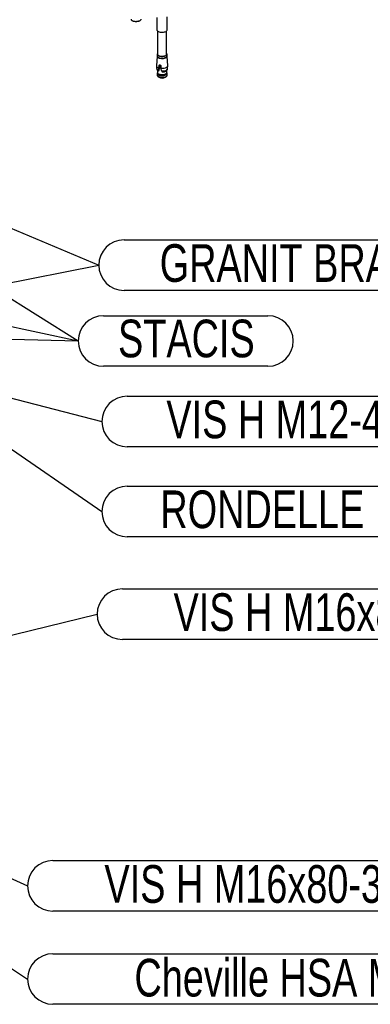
# Model space of a CAD drawing. Header units: millimetres. Extents: x 5 to 589, y 5 to 415.
# Tile 81 of 95: x 521 to 549, y 230 to 309. Entities that reach past the tile are written whole.
import ezdxf

# ---------------------------------------------------------------- set-up
doc = ezdxf.new("R2010")
doc.units = ezdxf.units.MM
doc.layers.add('NOTES', color=6, linetype='Continuous')
doc.layers.add('TRAIT-FORT', color=4, linetype='Continuous', lineweight=25)
doc.styles.add('SLDTEXTSTYLE0', font='TXT', dxfattribs={"width": 0.75})
doc.dimstyles.new('SLDDIMSTYLE3', dxfattribs={"dimtxt": 0.18, "dimasz": 2, "dimexe": 0, "dimexo": 0.0625, "dimgap": 0, "dimtad": 0, "dimtih": 1, "dimtoh": 1, "dimdec": 0, "dimrnd": 1e-09, "dimzin": 0, "dimdsep": 46, "dimtxsty": 'Standard', "dimsah": 1, "dimcen": 0.09, "dimadec": 0, "dimazin": 0, "dimtfac": 2, "dimtdec": 0, "dimtofl": 0, "dimtmove": 0, "dimatfit": 3, "dimfxl": 0, "dimfrac": 2, "dimtolj": 1, "dimtzin": 0, "dimarcsym": 0})
doc.dimstyles.new('SLDDIMSTYLE7', dxfattribs={"dimtxt": 0.18, "dimasz": 1, "dimexe": 0, "dimexo": 0.0625, "dimgap": 0, "dimtad": 0, "dimtih": 1, "dimtoh": 1, "dimdec": 0, "dimrnd": 1e-09, "dimzin": 0, "dimdsep": 46, "dimtxsty": 'Standard', "dimblk1": 'DOT', "dimblk2": 'DOT', "dimsah": 1, "dimcen": 0.09, "dimadec": 0, "dimazin": 0, "dimtfac": 1, "dimtdec": 0, "dimtofl": 0, "dimtmove": 0, "dimatfit": 3, "dimldrblk": 'DOT', "dimfxl": 0, "dimfrac": 2, "dimtolj": 1, "dimtzin": 0, "dimarcsym": 0})

# ---------------------------------------------------------------- blocks, each defined once
blk = doc.blocks.new('SW_NOTE_15')
at = {"layer": 'NOTES', "color": 0}
for p, q in [((2.013, 2.013), (15.094, 2.013)), ((15.094, -2.013), (2.013, -2.013))]:
    blk.add_line(p, q, dxfattribs=at)
for centre, start, end in [((2.013, 0), 90, 270), ((15.094, 0), 270, 90)]:
    blk.add_arc(centre, 2.013, start, end, dxfattribs=at)
at = {"layer": 'NOTES', "color": 0, "insert": (8.606, 1.698), "char_height": 3, "attachment_point": 2, "style": 'SLDTEXTSTYLE0'}
blk.add_mtext('STACIS', dxfattribs=at)
blk = doc.blocks.new('_Dot')
at = {"color": 0, "linetype": 'ByBlock', "lineweight": -2}
blk.add_line((-0.5, 0), (-1, 0), dxfattribs=at)
at = {"color": 0, "linetype": 'ByBlock', "const_width": 0.5}
blk.add_lwpolyline([(-0.25, 0, 1), (0.25, 0, 1)], format="xyb", close=True, dxfattribs=at)
blk = doc.blocks.new('SW_NOTE_16')
at = {"layer": 'NOTES', "color": 0}
for p, q in [((2.013, 2.013), (34.465, 2.013)), ((34.465, -2.013), (2.013, -2.013))]:
    blk.add_line(p, q, dxfattribs=at)
for centre, start, end in [((2.013, 0), 90, 270), ((34.465, 0), 270, 90)]:
    blk.add_arc(centre, 2.013, start, end, dxfattribs=at)
at = {"layer": 'NOTES', "color": 0, "insert": (18.059, 1.669), "char_height": 3, "attachment_point": 2, "style": 'SLDTEXTSTYLE0'}
blk.add_mtext('GRANIT BRACKET', dxfattribs=at)
blk = doc.blocks.new('SW_NOTE_18')
at = {"layer": 'NOTES', "color": 0}
for p, q in [((2.013, 2.013), (54.34, 2.013)), ((54.34, -2.013), (2.013, -2.013))]:
    blk.add_line(p, q, dxfattribs=at)
for centre, start, end in [((2.013, 0), 90, 270), ((54.34, 0), 270, 90)]:
    blk.add_arc(centre, 2.013, start, end, dxfattribs=at)
at = {"layer": 'NOTES', "color": 0, "insert": (28.066, 1.609), "char_height": 3, "attachment_point": 2, "style": 'SLDTEXTSTYLE0'}
blk.add_mtext('Cheville HSA M16x137 HILTI', dxfattribs=at)
blk = doc.blocks.new('SW_NOTE_19')
at = {"layer": 'NOTES', "color": 0}
for p, q in [((2.013, 2.013), (33.962, 2.013)), ((33.962, -2.013), (2.013, -2.013))]:
    blk.add_line(p, q, dxfattribs=at)
for centre, start, end in [((2.013, 0), 90, 270), ((33.962, 0), 270, 90)]:
    blk.add_arc(centre, 2.013, start, end, dxfattribs=at)
at = {"layer": 'NOTES', "color": 0, "insert": (17.988, 1.648), "char_height": 3, "attachment_point": 2, "style": 'SLDTEXTSTYLE0'}
blk.add_mtext('VIS H M16x80-38', dxfattribs=at)
blk = doc.blocks.new('SW_NOTE_20')
at = {"layer": 'NOTES', "color": 0}
for p, q in [((2.013, 2.013), (33.836, 2.013)), ((33.836, -2.013), (2.013, -2.013))]:
    blk.add_line(p, q, dxfattribs=at)
for centre, start, end in [((2.013, 0), 90, 270), ((33.836, 0), 270, 90)]:
    blk.add_arc(centre, 2.013, start, end, dxfattribs=at)
at = {"layer": 'NOTES', "color": 0, "insert": (17.95, 1.664), "char_height": 3, "attachment_point": 2, "style": 'SLDTEXTSTYLE0'}
blk.add_mtext('VIS H M16x80-38', dxfattribs=at)
blk = doc.blocks.new('SW_NOTE_21')
at = {"layer": 'NOTES', "color": 0}
for p, q in [((2.013, 2.013), (27.17, 2.013)), ((27.17, -2.013), (2.013, -2.013))]:
    blk.add_line(p, q, dxfattribs=at)
for centre, start, end in [((2.013, 0), 90, 270), ((27.17, 0), 270, 90)]:
    blk.add_arc(centre, 2.013, start, end, dxfattribs=at)
at = {"layer": 'NOTES', "color": 0, "insert": (14.577, 1.668), "char_height": 3, "attachment_point": 2, "style": 'SLDTEXTSTYLE0'}
blk.add_mtext('VIS H M12-40', dxfattribs=at)
blk = doc.blocks.new('SW_NOTE_22')
at = {"layer": 'NOTES', "color": 0}
for p, q in [((2.013, 2.013), (31.447, 2.013)), ((31.447, -2.013), (2.013, -2.013))]:
    blk.add_line(p, q, dxfattribs=at)
for centre, start, end in [((2.013, 0), 90, 270), ((31.447, 0), 270, 90)]:
    blk.add_arc(centre, 2.013, start, end, dxfattribs=at)
at = {"layer": 'NOTES', "color": 0, "insert": (16.522, 1.677), "char_height": 3, "attachment_point": 2, "style": 'SLDTEXTSTYLE0'}
blk.add_mtext('RONDELLE M 12', dxfattribs=at)

msp = doc.modelspace()

# ---------------------------------------------------------------- linework, layer by layer
at = {"layer": 'TRAIT-FORT', "color": 4, "linetype": 'Continuous', "lineweight": 25}
for p, q in [((531.6746, 309.0593), (531.6774, 308.0494)), ((532.4774, 308.0516), (532.4745, 309.101)), ((529.6593, 308.8377), (529.7082, 308.7985)), ((530.3207, 308.8002), (530.3694, 308.8397)), ((531.7176, 307.9766), (531.7228, 306.1239)), ((532.4428, 306.1259), (532.4376, 307.9786)), ((531.6853, 305.9643), (531.6432, 305.1966)), ((531.6903, 306.1238), (531.6907, 305.983)), ((532.4757, 305.9852), (532.4753, 306.126)), ((532.5275, 305.1991), (532.4811, 305.9665)), ((531.8286, 304.9647), (531.8305, 305.0416)), ((531.8305, 305.0416), (531.8438, 305.2344)), ((531.8896, 305.2771), (531.8438, 305.2344)), ((531.8896, 305.2771), (531.8685, 305.0019)), ((531.9772, 305.2097), (531.984, 305.0131)), ((531.6895, 304.5923), (531.6899, 304.4615)), ((531.7084, 304.6852), (531.6912, 304.6079)), ((531.7204, 304.8398), (531.708, 304.6804)), ((531.7347, 304.3851), (531.846, 304.2959)), ((531.7854, 304.7823), (531.7733, 304.7902)), ((531.7864, 304.7834), (531.788, 304.7853)), ((531.7866, 304.7831), (531.7899, 304.7861)), ((531.788, 304.7853), (531.7967, 304.7934)), ((531.7967, 304.7934), (531.7896, 304.7864)), ((531.8685, 305.0019), (531.8286, 304.9647)), ((531.984, 305.0131), (531.9904, 304.9346)), ((532.1068, 304.7261), (532.1333, 304.7177)), ((532.3297, 304.2973), (532.4404, 304.3871)), ((532.4656, 304.6825), (532.4522, 304.8423)), ((532.4827, 304.6101), (532.4652, 304.6873)), ((532.4849, 304.4637), (532.4845, 304.5945))]:
    msp.add_line(p, q, dxfattribs=at)
at = {"layer": 'TRAIT-FORT', "color": 4, "linetype": 'Continuous', "lineweight": 25, "flags": 128}
for points in [[(529.6141, 308.9147), (529.6142, 308.913), (529.6244, 308.8771), (529.6529, 308.8431), (529.6983, 308.8124), (529.7585, 308.7865), (529.8306, 308.7667), (529.9113, 308.7538), (529.9968, 308.7486), (530.0831, 308.7511), (530.1662, 308.7614), (530.2421, 308.7788), (530.3075, 308.8027), (530.3591, 308.8318), (530.3945, 308.8649), (530.4122, 308.9004), (530.4141, 308.9169)], [(530.3207, 308.8002), (530.3104, 308.7924), (530.2616, 308.7657), (530.1994, 308.7445), (530.1273, 308.7297), (530.0491, 308.7223), (529.969, 308.7227), (529.8913, 308.7307), (529.8203, 308.746), (529.7597, 308.7678), (529.7129, 308.7949), (529.7082, 308.7985)], [(531.6774, 308.0494), (531.6803, 308.0297), (531.6998, 307.9945), (531.7369, 307.962), (531.79, 307.9335), (531.8565, 307.9105), (531.9334, 307.8941), (532.017, 307.885), (532.1034, 307.8836), (532.1886, 307.8901), (532.2686, 307.904), (532.3396, 307.9248), (532.3984, 307.9515), (532.4422, 307.9828)], [(532.4422, 307.9828), (532.469, 308.0172), (532.4774, 308.0516)], [(531.6906, 305.9878), (531.6871, 305.9767), (531.6881, 305.9407), (531.7075, 305.9057), (531.7444, 305.8733), (531.7972, 305.845), (531.8634, 305.8221), (531.9399, 305.8058), (532.0231, 305.7967), (532.109, 305.7953), (532.1938, 305.8017), (532.2734, 305.8156), (532.3441, 305.8363), (532.4026, 305.8628), (532.4462, 305.8939)], [(531.6907, 305.983), (531.6934, 305.9637), (531.7126, 305.9292), (531.749, 305.8972), (531.8011, 305.8693), (531.8664, 305.8467), (531.9418, 305.8306), (532.0238, 305.8217), (532.1086, 305.8203), (532.1922, 305.8266), (532.2707, 305.8403), (532.3405, 305.8607), (532.3982, 305.8869), (532.4411, 305.9176)], [(531.7226, 306.1893), (531.7095, 306.1748), (531.6921, 306.14), (531.693, 306.1045), (531.7122, 306.0699), (531.7486, 306.038), (531.8007, 306.0101), (531.866, 305.9875), (531.9414, 305.9714), (532.0234, 305.9625), (532.1082, 305.9611), (532.1918, 305.9674), (532.2703, 305.9811), (532.3401, 306.0015), (532.3978, 306.0277), (532.4407, 306.0584)], [(531.7228, 306.1239), (531.7229, 306.1201), (531.734, 306.0867), (531.7626, 306.0553), (531.8073, 306.0273), (531.8658, 306.0042), (531.9351, 305.9872), (532.0119, 305.9771), (532.0922, 305.9744), (532.1721, 305.9792), (532.2474, 305.9914), (532.3145, 306.0102), (532.37, 306.0348), (532.4111, 306.0639)], [(532.4111, 306.0639), (532.4357, 306.096), (532.4428, 306.1259)], [(532.4411, 305.9176), (532.4674, 305.9514), (532.4757, 305.9852)], [(531.6432, 305.1966), (531.6456, 305.1724), (531.6655, 305.1342), (531.7043, 305.0986), (531.7601, 305.0673), (531.8305, 305.0416)], [(531.984, 305.0131), (532.077, 305.0084), (532.1703, 305.012), (532.2598, 305.0238), (532.3415, 305.0431), (532.4117, 305.0693), (532.4673, 305.1009), (532.5057, 305.1368), (532.5252, 305.1751), (532.5275, 305.1991)], [(531.6912, 304.6079), (531.6895, 304.5907), (531.6998, 304.5551), (531.7281, 304.5212), (531.7732, 304.4907), (531.833, 304.465), (531.9046, 304.4453), (531.9848, 304.4325), (532.0698, 304.4273), (532.1555, 304.4298), (532.2381, 304.44), (532.3136, 304.4574), (532.3785, 304.4811), (532.4298, 304.51), (532.4651, 304.5429), (532.4826, 304.5781), (532.4827, 304.6101)], [(531.6899, 304.4615), (531.6927, 304.442), (531.7121, 304.407), (531.749, 304.3746), (531.8018, 304.3464), (531.8679, 304.3235), (531.9442, 304.3072), (532.0273, 304.2982), (532.1132, 304.2968), (532.1978, 304.3032), (532.2773, 304.317), (532.348, 304.3377), (532.4064, 304.3642), (532.4499, 304.3953)], [(531.708, 304.6804), (531.7078, 304.6735), (531.7175, 304.6395), (531.7445, 304.6072), (531.7876, 304.5781), (531.8445, 304.5536), (531.9129, 304.5349), (531.9893, 304.5227), (532.0703, 304.5177), (532.1521, 304.5201), (532.2308, 304.5298), (532.3028, 304.5464), (532.3647, 304.569), (532.4136, 304.5966), (532.4472, 304.6279), (532.464, 304.6615), (532.4656, 304.6825)], [(532.0442, 304.7968), (532.1323, 304.7972), (532.2184, 304.8052), (532.2988, 304.8204), (532.37, 304.8423), (532.4291, 304.8698), (532.4733, 304.9017), (532.5009, 304.9368), (532.5101, 304.9654)], [(532.4499, 304.3953), (532.4765, 304.4295), (532.4849, 304.4637)]]:
    msp.add_lwpolyline(points, dxfattribs=at)
at = {"layer": 'TRAIT-FORT', "color": 4, "linetype": 'Continuous', "lineweight": 25}
for centre, radius, start, end in [((532.3902, 306.1255), 0.0841, 306.95199, 51.458425), ((532.3967, 305.9617), 0.0839, 306.160905, 19.746282), ((531.8364, 305.0239), 0.1854, 200.091419, 257.873322), ((532.0867, 304.7041), 0.4739, 239.46381, 300.854207), ((532.1268, 305.2568), 0.5392, 270.694284, 300.161074)]:
    msp.add_arc(centre, radius, start, end, dxfattribs=at)
for points, knots in [([(531.6444, 305.1897), (531.6444, 305.1768), (531.6446, 305.1007), (531.6542, 305.0252), (531.6621, 304.9625)], [0, 0, 0, 0, 0.1687817, 1, 1, 1, 1]), ([(531.8438, 305.2344), (531.8453, 305.2416), (531.8481, 305.2558), (531.8606, 305.2718), (531.8781, 305.2816), (531.8954, 305.2837), (531.9135, 305.2816), (531.9319, 305.2753), (531.9524, 305.2611), (531.9682, 305.2418), (531.9756, 305.2236), (531.9768, 305.2128), (531.9772, 305.2097)], [0, 0, 0, 0, 0.1124592, 0.2248906, 0.3380769, 0.4519349, 0.5000095, 0.6132103, 0.7263901, 0.8400877, 0.9537547, 1, 1, 1, 1]), ([(532.5091, 304.9653), (532.5106, 304.9751), (532.5222, 305.0481), (532.5281, 305.1244), (532.5274, 305.1904), (532.5274, 305.1922)], [0, 0, 0, 0, 0.13126892, 0.97548271, 1, 1, 1, 1]), ([(531.6625, 304.9606), (531.6626, 304.9598), (531.6636, 304.9378), (531.6802, 304.8977), (531.7118, 304.8455), (531.7453, 304.8097), (531.7693, 304.7944), (531.7762, 304.79)], [0, 0, 0, 0, 0.0109467, 0.3060742, 0.5856319, 0.8795613, 1, 1, 1, 1]), ([(531.7975, 304.8426), (531.7954, 304.8349), (531.7911, 304.8192), (531.7873, 304.7989), (531.7877, 304.7902), (531.788, 304.7853)], [0, 0, 0, 0, 0.2924803, 0.5940455, 1, 1, 1, 1]), ([(531.8685, 305.0019), (531.8581, 304.9649), (531.8373, 304.8904), (531.8103, 304.8259), (531.7967, 304.7934)], [0, 0, 0, 0, 0.4965987, 1, 1, 1, 1]), ([(531.7975, 304.8426), (531.8031, 304.8618), (531.8143, 304.9003), (531.8238, 304.9432), (531.8286, 304.9647)], [0, 0, 0, 0, 0.4983323, 1, 1, 1, 1]), ([(531.9904, 304.9346), (531.998, 304.911), (532.0131, 304.8635), (532.0338, 304.8191), (532.0442, 304.7968)], [0, 0, 0, 0, 0.4984187, 1, 1, 1, 1]), ([(532.0442, 304.7968), (532.0495, 304.7877), (532.0602, 304.7692), (532.0813, 304.7443), (532.0975, 304.7327), (532.1068, 304.7261)], [0, 0, 0, 0, 0.2924803, 0.5940455, 1, 1, 1, 1]), ([(532.3943, 304.7886), (532.3956, 304.7894), (532.4132, 304.7998), (532.4421, 304.827), (532.4775, 304.8719), (532.5008, 304.9181), (532.5059, 304.9498), (532.5079, 304.9622)], [0, 0, 0, 0, 0.0216409, 0.2941993, 0.5614103, 0.8282214, 1, 1, 1, 1])]:
    msp.add_open_spline(points, degree=3, knots=knots, dxfattribs=at)

# ---------------------------------------------------------------- block references
at = {"layer": 'NOTES', "color": 211}
for name, p in [('SW_NOTE_16', (527.044, 289.3331)), ('SW_NOTE_15', (525.4088, 283.2953)), ('SW_NOTE_21', (527.2956, 276.8802)), ('SW_NOTE_22', (527.2956, 269.7104)), ('SW_NOTE_20', (526.9182, 261.5343)), ('SW_NOTE_19', (521.3836, 239.8991)), ('SW_NOTE_18', (521.3836, 232.4777))]:
    msp.add_blockref(name, p, dxfattribs=at)

# ---------------------------------------------------------------- leaders
for points, dimstyle in [([(448.0943, 300.005), (525.4088, 283.2953)], 'SLDDIMSTYLE7'), ([(503.7078, 296.9595), (525.4088, 283.2953)], 'SLDDIMSTYLE7'), ([(510.6881, 296.2219), (527.044, 289.3331)], 'SLDDIMSTYLE7'), ([(507.2582, 285.3928), (527.044, 289.3331)], 'SLDDIMSTYLE7'), ([(473.8298, 284.6541), (525.4088, 283.2953)], 'SLDDIMSTYLE7'), ([(511.9511, 280.8491), (527.2956, 276.8802)], 'SLDDIMSTYLE3'), ([(511.8595, 280.3817), (527.2956, 269.7104)], 'SLDDIMSTYLE3'), ([(516.3253, 258.943), (526.9182, 261.5343)], 'SLDDIMSTYLE7'), ([(503.4327, 248.1212), (521.3836, 239.8991)], 'SLDDIMSTYLE7'), ([(501.2282, 245.85), (521.3836, 232.4777)], 'SLDDIMSTYLE7')]:
    msp.add_leader(points, dimstyle=dimstyle, dxfattribs=at)

doc.saveas('drawing.dxf')
